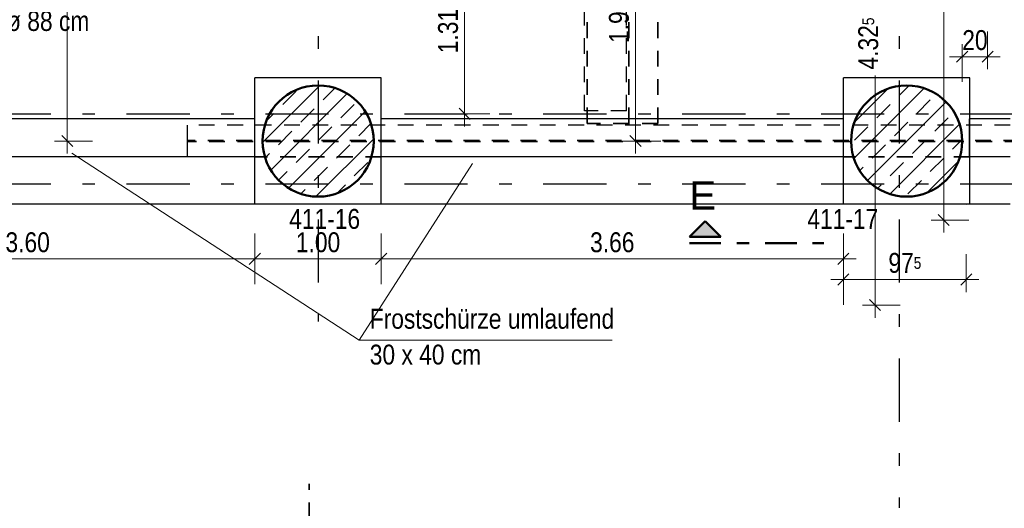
# Model space of a CAD drawing. Header units: millimetres. Extents: x -50 to 85, y 0 to 206.
# Tile 93 of 152: x 35.92 to 43.72, y 16.43 to 20.29. Entities that reach past the tile are written whole.
import ezdxf

# ---------------------------------------------------------------- set-up
doc = ezdxf.new("R2010")
doc.units = ezdxf.units.MM
for name, pattern in [('DASHDOT', [1, 0.5, -0.25, 0, -0.25]), ('DASHDOTX2', [2, 1, -0.5, 0, -0.5]), ('HIDDEN', [0.375, 0.25, -0.125])]:
    doc.linetypes.add(name, pattern=pattern)
for name, color, linetype, lineweight in [('Achsen', 7, 'Continuous', 20), ('Schraffuren', 7, 'Continuous', 20), ('Verdeckte Kanten', 7, 'Continuous', 20)]:
    doc.layers.add(name, color=color, linetype=linetype, lineweight=lineweight)
doc.styles.add('Arial', font='arial.ttf')
doc.styles.add('Arial Narrow', font='ARIALN.TTF')
doc.dimstyles.new('Arch_Strakon_dimstyle', dxfattribs={"dimtxt": 15.75, "dimasz": 1, "dimexe": 1.25, "dimexo": 0.0625, "dimgap": 1, "dimtad": 0, "dimdec": 5, "dimzin": 12, "dimdsep": 46, "dimtxsty": 'Arial Narrow', "dimblk": 'Arrowhead_Tick', "dimsah": 1, "dimcen": 0, "dimse1": 1, "dimse2": 1, "dimclrd": 6, "dimclrt": 2, "dimazin": 0, "dimtfac": 1, "dimtdec": 4, "dimtmove": 0, "dimatfit": 3, "dimldrblk": 'NONE', "dimfxl": 1, "dimtvp": 1, "dimtolj": 1, "dimtzin": 0, "dimlwd": 13, "dimarcsym": 2})
pattern_1 = [(45, (0, 0), (-0.14142136, 0.14142136), [0.15, -0.1]), (45, (-0.07071, 0.07071), (-0.14142136, 0.14142136), [])]

# ---------------------------------------------------------------- blocks, each defined once
blk = doc.blocks.new('Arrowhead_Tick')
at = {"color": 0, "linetype": 'Continuous', "lineweight": -2}
for p, q in [((0, 20), (0, -10)), ((-1, 0), (0, 0)), ((10, 0), (0, 0))]:
    blk.add_line(p, q, dxfattribs=at)
at = {"color": 2, "linetype": 'Continuous', "lineweight": 35}
blk.add_line((4.42, 4.42), (-4.42, -4.42), dxfattribs=at)
blk = doc.blocks.new('*D12')
at = {"color": 6, "linetype": 'Continuous', "lineweight": 13}
for p, q in [((42.6963, 22.348), (42.6963, 20.357)), ((42.6963, 18.0448), (42.6963, 19.8519))]:
    blk.add_line(p, q, dxfattribs=at)
at = {"layer": 'Defpoints', "color": 0}
for p in [(42.6963, 22.358), (43.7667, 22.358), (44.7806, 18.0348)]:
    blk.add_point(p, dxfattribs=at)
at = {"color": 6, "lineweight": 13, "xscale": 0.01, "yscale": 0.01, "zscale": 0.01}
for p, rotation in [((42.6963, 22.358), 90), ((42.6963, 18.0348), 270)]:
    blk.add_blockref('Arrowhead_Tick', p, dxfattribs=dict(at, rotation=rotation))
at = {"color": 2, "lineweight": -2, "insert": (42.6432, 20.1044), "char_height": 0.1575, "attachment_point": 5, "rotation": 90, "style": 'Arial Narrow'}
blk.add_mtext('\\A1;4.32{\\A1;\\H.6x;\\S5;}', dxfattribs=at)
blk = doc.blocks.new('_None')
blk = doc.blocks.new('*D13')
at = {"color": 6, "linetype": 'Continuous', "lineweight": 13}
blk.add_line((43.2397, 18.718), (43.2397, 22.348), dxfattribs=at)
at = {"layer": 'Defpoints', "color": 0}
for p in [(43.2397, 22.358), (43.7667, 22.358), (43.7667, 18.708)]:
    blk.add_point(p, dxfattribs=at)
at = {"color": 6, "lineweight": 13, "xscale": 0.01, "yscale": 0.01, "zscale": 0.01}
for p, rotation in [((43.2397, 22.358), 90), ((43.2397, 18.708), 270)]:
    blk.add_blockref('Arrowhead_Tick', p, dxfattribs=dict(at, rotation=rotation))
at = {"color": 2, "lineweight": -2, "insert": (43.1093, 20.533), "char_height": 0.1575, "attachment_point": 5, "rotation": 90, "style": 'Arial Narrow'}
blk.add_mtext('\\A1;3.65', dxfattribs=at)
blk = doc.blocks.new('*D24')
at = {"color": 6, "linetype": 'Continuous', "lineweight": 13}
blk.add_line((43.3963, 20.0004), (43.5779, 20.0004), dxfattribs=at)
at = {"layer": 'Defpoints', "color": 0}
for p in [(43.5879, 20.0004), (43.3863, 19.333), (43.5879, 19.208)]:
    blk.add_point(p, dxfattribs=at)
at = {"color": 6, "lineweight": 13, "xscale": 0.01, "yscale": 0.01, "zscale": 0.01}
blk.add_blockref('Arrowhead_Tick', (43.5879, 20.0004), dxfattribs=at)
at = {"color": 6, "lineweight": 13, "xscale": 0.01, "yscale": 0.01, "zscale": 0.01, "rotation": 180}
blk.add_blockref('Arrowhead_Tick', (43.3863, 20.0004), dxfattribs=at)
at = {"color": 2, "lineweight": -2, "insert": (43.4871, 20.1308), "char_height": 0.1575, "attachment_point": 5, "style": 'Arial Narrow'}
blk.add_mtext('\\A1;20', dxfattribs=at)
blk = doc.blocks.new('*D99')
at = {"color": 6, "linetype": 'Continuous', "lineweight": 13}
blk.add_line((34.1972, 18.4004), (37.7758, 18.4004), dxfattribs=at)
at = {"layer": 'Defpoints', "color": 0}
for p in [(34.1872, 18.833), (37.7858, 18.833), (37.7858, 18.4004)]:
    blk.add_point(p, dxfattribs=at)
at = {"color": 6, "lineweight": 13, "xscale": 0.01, "yscale": 0.01, "zscale": 0.01}
blk.add_blockref('Arrowhead_Tick', (37.7858, 18.4004), dxfattribs=at)
at = {"color": 6, "lineweight": 13, "xscale": 0.01, "yscale": 0.01, "zscale": 0.01, "rotation": 180}
blk.add_blockref('Arrowhead_Tick', (34.1872, 18.4004), dxfattribs=at)
at = {"color": 2, "lineweight": 35, "insert": (35.9865, 18.5308), "char_height": 0.1575, "attachment_point": 5, "style": 'Arial Narrow'}
blk.add_mtext('\\A1;3.60', dxfattribs=at)
blk = doc.blocks.new('*D100')
at = {"color": 6, "linetype": 'Continuous', "lineweight": 13}
blk.add_line((37.7958, 18.4004), (38.7758, 18.4004), dxfattribs=at)
at = {"layer": 'Defpoints', "color": 0}
for p in [(37.7858, 18.833), (38.7858, 18.833), (38.7858, 18.4004)]:
    blk.add_point(p, dxfattribs=at)
at = {"color": 6, "lineweight": 13, "xscale": 0.01, "yscale": 0.01, "zscale": 0.01}
blk.add_blockref('Arrowhead_Tick', (38.7858, 18.4004), dxfattribs=at)
at = {"color": 6, "lineweight": 13, "xscale": 0.01, "yscale": 0.01, "zscale": 0.01, "rotation": 180}
blk.add_blockref('Arrowhead_Tick', (37.7858, 18.4004), dxfattribs=at)
at = {"color": 2, "lineweight": 35, "insert": (38.2858, 18.5308), "char_height": 0.1575, "attachment_point": 5, "style": 'Arial Narrow'}
blk.add_mtext('\\A1;1.00', dxfattribs=at)
blk = doc.blocks.new('*D101')
at = {"color": 6, "linetype": 'Continuous', "lineweight": 13}
blk.add_line((38.7958, 18.4004), (42.4356, 18.4004), dxfattribs=at)
at = {"layer": 'Defpoints', "color": 0}
for p in [(38.7858, 18.833), (42.4456, 18.833), (42.4456, 18.4004)]:
    blk.add_point(p, dxfattribs=at)
at = {"color": 6, "lineweight": 13, "xscale": 0.01, "yscale": 0.01, "zscale": 0.01}
blk.add_blockref('Arrowhead_Tick', (42.4456, 18.4004), dxfattribs=at)
at = {"color": 6, "lineweight": 13, "xscale": 0.01, "yscale": 0.01, "zscale": 0.01, "rotation": 180}
blk.add_blockref('Arrowhead_Tick', (38.7858, 18.4004), dxfattribs=at)
at = {"color": 2, "lineweight": 35, "insert": (40.6157, 18.5308), "char_height": 0.1575, "attachment_point": 5, "style": 'Arial Narrow'}
blk.add_mtext('\\A1;3.66', dxfattribs=at)
blk = doc.blocks.new('*D106')
at = {"color": 6, "linetype": 'Continuous', "lineweight": 13}
blk.add_line((43.7767, 16.0004), (46.6567, 16.0004), dxfattribs=at)
at = {"layer": 'Defpoints', "color": 0}
for p in [(43.7667, 22.358), (46.6667, 22.358), (46.6667, 16.0004)]:
    blk.add_point(p, dxfattribs=at)
at = {"color": 6, "lineweight": 13, "xscale": 0.01, "yscale": 0.01, "zscale": 0.01}
blk.add_blockref('Arrowhead_Tick', (46.6667, 16.0004), dxfattribs=at)
at = {"color": 6, "lineweight": 13, "xscale": 0.01, "yscale": 0.01, "zscale": 0.01, "rotation": 180}
blk.add_blockref('Arrowhead_Tick', (43.7667, 16.0004), dxfattribs=at)
at = {"color": 2, "lineweight": 35, "insert": (45.2167, 16.1308), "char_height": 0.1575, "attachment_point": 5, "style": 'Arial Narrow'}
blk.add_mtext('\\A1;2.90', dxfattribs=at)
blk = doc.blocks.new('*D321')
at = {"color": 6, "linetype": 'Continuous', "lineweight": 13}
blk.add_line((42.4556, 18.2371), (43.4085, 18.2371), dxfattribs=at)
at = {"layer": 'Defpoints', "color": 0}
for p in [(42.4456, 18.833), (43.4185, 18.833), (43.4185, 18.2371)]:
    blk.add_point(p, dxfattribs=at)
at = {"color": 6, "lineweight": 13, "xscale": 0.01, "yscale": 0.01, "zscale": 0.01}
blk.add_blockref('Arrowhead_Tick', (43.4185, 18.2371), dxfattribs=at)
at = {"color": 6, "lineweight": 13, "xscale": 0.01, "yscale": 0.01, "zscale": 0.01, "rotation": 180}
blk.add_blockref('Arrowhead_Tick', (42.4456, 18.2371), dxfattribs=at)
at = {"color": 2, "lineweight": 35, "insert": (42.9321, 18.3675), "char_height": 0.1575, "attachment_point": 5, "style": 'Arial Narrow'}
blk.add_mtext('\\A1;97{\\A1;\\H.6x;\\S5;}', dxfattribs=at)
blk = doc.blocks.new('*D328')
at = {"color": 6, "linetype": 'Continuous', "lineweight": 13}
blk.add_line((36.3, 19.343), (36.3, 23.1456), dxfattribs=at)
at = {"layer": 'Defpoints', "color": 0}
for p in [(36.3, 23.1556), (38.2866, 23.1556), (38.2866, 19.333)]:
    blk.add_point(p, dxfattribs=at)
at = {"color": 6, "lineweight": 13, "xscale": 0.01, "yscale": 0.01, "zscale": 0.01}
for p, rotation in [((36.3, 23.1556), 90), ((36.3, 19.333), 270)]:
    blk.add_blockref('Arrowhead_Tick', p, dxfattribs=dict(at, rotation=rotation))
at = {"color": 2, "lineweight": 35, "insert": (36.1696, 21.2443), "char_height": 0.1575, "attachment_point": 5, "rotation": 90, "style": 'Arial Narrow'}
blk.add_mtext('\\A1;3.82{\\A1;\\H.6x;\\S5;}', dxfattribs=at)
blk = doc.blocks.new('*D346')
at = {"color": 6, "linetype": 'Continuous', "lineweight": 13}
blk.add_line((40.7995, 19.343), (40.7995, 21.2855), dxfattribs=at)
at = {"layer": 'Defpoints', "color": 0}
for p in [(40.7995, 21.2955), (41.5165, 21.2955), (42.9463, 19.333)]:
    blk.add_point(p, dxfattribs=at)
at = {"color": 6, "lineweight": 13, "xscale": 0.01, "yscale": 0.01, "zscale": 0.01}
for p, rotation in [((40.7995, 21.2955), 90), ((40.7995, 19.333), 270)]:
    blk.add_blockref('Arrowhead_Tick', p, dxfattribs=dict(at, rotation=rotation))
at = {"color": 2, "lineweight": 35, "insert": (40.6691, 20.3143), "char_height": 0.1575, "attachment_point": 5, "rotation": 90, "style": 'Arial Narrow'}
blk.add_mtext('\\A1;1.96{\\A1;\\H.6x;\\S5;}', dxfattribs=at)
blk = doc.blocks.new('*D408')
at = {"color": 6, "linetype": 'Continuous', "lineweight": 13}
blk.add_line((39.4463, 19.558), (39.4463, 20.848), dxfattribs=at)
at = {"layer": 'Defpoints', "color": 0}
for p in [(39.4463, 20.858), (40.0664, 20.858), (42.4456, 19.548)]:
    blk.add_point(p, dxfattribs=at)
at = {"color": 6, "lineweight": 13, "xscale": 0.01, "yscale": 0.01, "zscale": 0.01}
for p, rotation in [((39.4463, 20.858), 90), ((39.4463, 19.548), 270)]:
    blk.add_blockref('Arrowhead_Tick', p, dxfattribs=dict(at, rotation=rotation))
at = {"color": 2, "lineweight": 35, "insert": (39.3159, 20.203), "char_height": 0.1575, "attachment_point": 5, "rotation": 90, "style": 'Arial Narrow'}
blk.add_mtext('\\A1;1.31', dxfattribs=at)

msp = doc.modelspace()

# ---------------------------------------------------------------- hatches: boundary and pattern name
at = {"lineweight": 35, "true_color": 0x0000ff}
msp.add_hatch(color=5, dxfattribs=at).paths.add_polyline_path([(41.3506993, 18.6989334), (41.2256993, 18.5739334), (41.4756993, 18.5739334)])
at = {"layer": 'Schraffuren', "lineweight": 13}
h = msp.add_hatch(dxfattribs=at)
h.set_pattern_fill('bB', color=6, scale=0.01, angle=45, style=0, pattern_type=2)
h.set_pattern_definition(pattern_1)
h.paths.add_polyline_path([(38.7265816, 19.3329689), (38.7265416, 19.3389013), (38.7264216, 19.3448327), (38.7262217, 19.3507619), (38.7259418, 19.3566879), (38.7255821, 19.3626095), (38.7251425, 19.3685258), (38.7246232, 19.3744356), (38.7240243, 19.3803379), (38.7233459, 19.3862315), (38.7225881, 19.3921155), (38.721751, 19.3979887), (38.7208348, 19.4038501), (38.7198396, 19.4096986), (38.7187657, 19.4155332), (38.7176132, 19.4213528), (38.7163824, 19.4271562), (38.7150734, 19.4329426), (38.7136865, 19.4387108), (38.712222, 19.4444598), (38.7106801, 19.4501885), (38.7090611, 19.4558959), (38.7073653, 19.4615809), (38.705593, 19.4672426), (38.7037445, 19.4728798), (38.7018202, 19.4784916), (38.6998204, 19.484077), (38.6977455, 19.4896349), (38.6955958, 19.4951643), (38.6933718, 19.5006642), (38.6910738, 19.5061337), (38.6887023, 19.5115716), (38.6862577, 19.5169771), (38.6837404, 19.5223491), (38.6811509, 19.5276867), (38.6784897, 19.532989), (38.6757572, 19.5382548), (38.672954, 19.5434833), (38.6700806, 19.5486736), (38.6671374, 19.5538246), (38.6641251, 19.5589355), (38.6610441, 19.5640053), (38.657895, 19.5690331), (38.6546784, 19.574018), (38.651395, 19.5789591), (38.6480452, 19.5838555), (38.6446296, 19.5887062), (38.641149, 19.5935105), (38.637604, 19.5982673), (38.6339951, 19.602976), (38.6303231, 19.6076356), (38.6265885, 19.6122452), (38.6227922, 19.6168041), (38.6189347, 19.6213113), (38.6150168, 19.6257662), (38.6110393, 19.6301678), (38.6070027, 19.6345154), (38.6029079, 19.6388082), (38.5987555, 19.6430453), (38.5945465, 19.6472261), (38.5902814, 19.6513498), (38.5859611, 19.6554156), (38.5815864, 19.6594228), (38.5771581, 19.6633706), (38.5726769, 19.6672584), (38.5681437, 19.6710853), (38.5635594, 19.6748509), (38.5589247, 19.6785542), (38.5542404, 19.6821948), (38.5495076, 19.6857718), (38.5447269, 19.6892847), (38.5398993, 19.6927329), (38.5350256, 19.6961156), (38.5301068, 19.6994323), (38.5251437, 19.7026824), (38.5201372, 19.7058653), (38.5150883, 19.7089804), (38.5099978, 19.7120271), (38.5048668, 19.715005), (38.499696, 19.7179133), (38.4944865, 19.7207517), (38.4892392, 19.7235196), (38.483955, 19.7262165), (38.478635, 19.7288419), (38.4732801, 19.7313954), (38.4678912, 19.7338764), (38.4624693, 19.7362845), (38.4570155, 19.7386193), (38.4515307, 19.7408804), (38.4460159, 19.7430673), (38.4404721, 19.7451796), (38.4349004, 19.747217), (38.4293017, 19.7491791), (38.423677, 19.7510656), (38.4180274, 19.752876), (38.4123539, 19.7546101), (38.4066576, 19.7562675), (38.4009394, 19.757848), (38.3952005, 19.7593513), (38.3894417, 19.760777), (38.3836643, 19.762125), (38.3778693, 19.7633949), (38.3720576, 19.7645866), (38.3662304, 19.7656998), (38.3603888, 19.7667344), (38.3545337, 19.7676901), (38.3486662, 19.7685667), (38.3427875, 19.7693642), (38.3368985, 19.7700824), (38.3310004, 19.770721), (38.3250943, 19.7712802), (38.3191811, 19.7717596), (38.313262, 19.7721592), (38.307338, 19.772479), (38.3014103, 19.7727189), (38.2954799, 19.7728789), (38.2895479, 19.7729589), (38.2836153, 19.7729589), (38.2776832, 19.7728789), (38.2717528, 19.7727189), (38.2658251, 19.772479), (38.2599012, 19.7721592), (38.2539821, 19.7717596), (38.2480689, 19.7712802), (38.2421627, 19.770721), (38.2362646, 19.7700824), (38.2303757, 19.7693642), (38.2244969, 19.7685667), (38.2186295, 19.7676901), (38.2127744, 19.7667344), (38.2069327, 19.7656998), (38.2011055, 19.7645866), (38.1952939, 19.7633949), (38.1894988, 19.762125), (38.1837214, 19.760777), (38.1779627, 19.7593513), (38.1722237, 19.757848), (38.1665055, 19.7562675), (38.1608092, 19.7546101), (38.1551357, 19.752876), (38.1494861, 19.7510656), (38.1438615, 19.7491791), (38.1382628, 19.747217), (38.132691, 19.7451796), (38.1271472, 19.7430673), (38.1216324, 19.7408804), (38.1161476, 19.7386193), (38.1106938, 19.7362845), (38.105272, 19.7338764), (38.0998831, 19.7313954), (38.0945281, 19.7288419), (38.0892081, 19.7262165), (38.083924, 19.7235196), (38.0786767, 19.7207517), (38.0734672, 19.7179133), (38.0682964, 19.715005), (38.0631653, 19.7120271), (38.0580748, 19.7089804), (38.0530259, 19.7058653), (38.0480194, 19.7026824), (38.0430563, 19.6994323), (38.0381375, 19.6961156), (38.0332639, 19.6927329), (38.0284363, 19.6892847), (38.0236556, 19.6857718), (38.0189227, 19.6821948), (38.0142385, 19.6785542), (38.0096038, 19.6748509), (38.0050194, 19.6710853), (38.0004862, 19.6672584), (37.9960051, 19.6633706), (37.9915767, 19.6594228), (37.987202, 19.6554156), (37.9828818, 19.6513498), (37.9786167, 19.6472261), (37.9744076, 19.6430453), (37.9702553, 19.6388082), (37.9661605, 19.6345154), (37.9621239, 19.6301678), (37.9581463, 19.6257662), (37.9542284, 19.6213113), (37.950371, 19.6168041), (37.9465746, 19.6122452), (37.9428401, 19.6076356), (37.9391681, 19.602976), (37.9355592, 19.5982673), (37.9320141, 19.5935105), (37.9285335, 19.5887062), (37.925118, 19.5838555), (37.9217682, 19.5789591), (37.9184847, 19.574018), (37.9152681, 19.5690331), (37.9121191, 19.5640053), (37.9090381, 19.5589355), (37.9060257, 19.5538246), (37.9030826, 19.5486736), (37.9002091, 19.5434833), (37.8974059, 19.5382548), (37.8946735, 19.532989), (37.8920122, 19.5276867), (37.8894228, 19.5223491), (37.8869055, 19.5169771), (37.8844609, 19.5115716), (37.8820893, 19.5061337), (37.8797914, 19.5006642), (37.8775673, 19.4951643), (37.8754177, 19.4896349), (37.8733427, 19.484077), (37.8713429, 19.4784916), (37.8694186, 19.4728798), (37.8675701, 19.4672426), (37.8657978, 19.4615809), (37.864102, 19.4558959), (37.862483, 19.4501885), (37.8609411, 19.4444598), (37.8594766, 19.4387108), (37.8580897, 19.4329426), (37.8567808, 19.4271562), (37.8555499, 19.4213528), (37.8543974, 19.4155332), (37.8533235, 19.4096986), (37.8523284, 19.4038501), (37.8514122, 19.3979887), (37.8505751, 19.3921155), (37.8498172, 19.3862315), (37.8491388, 19.3803379), (37.8485399, 19.3744356), (37.8480206, 19.3685258), (37.8475811, 19.3626095), (37.8472213, 19.3566879), (37.8469415, 19.3507619), (37.8467415, 19.3448327), (37.8466216, 19.3389013), (37.8465816, 19.3329689), (37.8466216, 19.3270364), (37.8467415, 19.3211051), (37.8469415, 19.3151759), (37.8472213, 19.3092499), (37.8475811, 19.3033282), (37.8480206, 19.297412), (37.8485399, 19.2915022), (37.8491388, 19.2855999), (37.8498172, 19.2797062), (37.8505751, 19.2738223), (37.8514122, 19.267949), (37.8523284, 19.2620876), (37.8533235, 19.2562391), (37.8543974, 19.2504046), (37.8555499, 19.244585), (37.8567808, 19.2387815), (37.8580897, 19.2329951), (37.8594766, 19.2272269), (37.8609411, 19.221478), (37.862483, 19.2157493), (37.864102, 19.2100419), (37.8657978, 19.2043568), (37.8675701, 19.1986952), (37.8694186, 19.1930579), (37.8713429, 19.1874461), (37.8733427, 19.1818608), (37.8754177, 19.1763029), (37.8775673, 19.1707735), (37.8797914, 19.1652735), (37.8820893, 19.1598041), (37.8844609, 19.1543661), (37.8869055, 19.1489607), (37.8894228, 19.1435886), (37.8920122, 19.138251), (37.8946735, 19.1329488), (37.8974059, 19.127683), (37.9002091, 19.1224544), (37.9030826, 19.1172642), (37.9060257, 19.1121131), (37.9090381, 19.1070022), (37.9121191, 19.1019324), (37.9152681, 19.0969046), (37.9184847, 19.0919197), (37.9217682, 19.0869787), (37.925118, 19.0820823), (37.9285335, 19.0772316), (37.9320141, 19.0724273), (37.9355592, 19.0676704), (37.9391681, 19.0629618), (37.9428401, 19.0583022), (37.9465746, 19.0536925), (37.950371, 19.0491337), (37.9542284, 19.0446264), (37.9581463, 19.0401716), (37.9621239, 19.0357699), (37.9661605, 19.0314223), (37.9702553, 19.0271296), (37.9744076, 19.0228924), (37.9786167, 19.0187116), (37.9828818, 19.0145879), (37.987202, 19.0105221), (37.9915767, 19.006515), (37.9960051, 19.0025672), (38.0004862, 18.9986794), (38.0050194, 18.9948524), (38.0096038, 18.9910869), (38.0142385, 18.9873835), (38.0189227, 18.983743), (38.0236556, 18.9801659), (38.0284363, 18.976653), (38.0332639, 18.9732049), (38.0381375, 18.9698221), (38.0430563, 18.9665054), (38.0480194, 18.9632553), (38.0530259, 18.9600724), (38.0580748, 18.9569573), (38.0631653, 18.9539106), (38.0682964, 18.9509328), (38.0734672, 18.9480244), (38.0786767, 18.945186), (38.083924, 18.9424181), (38.0892081, 18.9397212), (38.0945281, 18.9370958), (38.0998831, 18.9345424), (38.105272, 18.9320614), (38.1106938, 18.9296532), (38.1161476, 18.9273184), (38.1216324, 18.9250574), (38.1271472, 18.9228705), (38.132691, 18.9207581), (38.1382628, 18.9187207), (38.1438615, 18.9167586), (38.1494861, 18.9148722), (38.1551357, 18.9130618), (38.1608092, 18.9113277), (38.1665055, 18.9096702), (38.1722237, 18.9080897), (38.1779627, 18.9065865), (38.1837214, 18.9051608), (38.1894988, 18.9038128), (38.1952939, 18.9025429), (38.2011055, 18.9013512), (38.2069327, 18.9002379), (38.2127744, 18.8992034), (38.2186295, 18.8982477), (38.2244969, 18.897371), (38.2303757, 18.8965735), (38.2362646, 18.8958554), (38.2421627, 18.8952167), (38.2480689, 18.8946576), (38.2539821, 18.8941782), (38.2599012, 18.8937785), (38.2658251, 18.8934587), (38.2717528, 18.8932188), (38.2776832, 18.8930589), (38.2836153, 18.8929789), (38.2895479, 18.8929789), (38.2954799, 18.8930589), (38.3014103, 18.8932188), (38.307338, 18.8934587), (38.313262, 18.8937785), (38.3191811, 18.8941782), (38.3250943, 18.8946576), (38.3310004, 18.8952167), (38.3368985, 18.8958554), (38.3427875, 18.8965735), (38.3486662, 18.897371), (38.3545337, 18.8982477), (38.3603888, 18.8992034), (38.3662304, 18.9002379), (38.3720576, 18.9013512), (38.3778693, 18.9025429), (38.3836643, 18.9038128), (38.3894417, 18.9051608), (38.3952005, 18.9065865), (38.4009394, 18.9080897), (38.4066576, 18.9096702), (38.4123539, 18.9113277), (38.4180274, 18.9130618), (38.423677, 18.9148722), (38.4293017, 18.9167586), (38.4349004, 18.9187207), (38.4404721, 18.9207581), (38.4460159, 18.9228705), (38.4515307, 18.9250574), (38.4570155, 18.9273184), (38.4624693, 18.9296532), (38.4678912, 18.9320614), (38.4732801, 18.9345424), (38.478635, 18.9370958), (38.483955, 18.9397212), (38.4892392, 18.9424181), (38.4944865, 18.945186), (38.499696, 18.9480244), (38.5048668, 18.9509328), (38.5099978, 18.9539106), (38.5150883, 18.9569573), (38.5201372, 18.9600724), (38.5251437, 18.9632553), (38.5301068, 18.9665054), (38.5350256, 18.9698221), (38.5398993, 18.9732049), (38.5447269, 18.976653), (38.5495076, 18.9801659), (38.5542404, 18.983743), (38.5589247, 18.9873835), (38.5635594, 18.9910869), (38.5681437, 18.9948524), (38.5726769, 18.9986794), (38.5771581, 19.0025672), (38.5815864, 19.006515), (38.5859611, 19.0105221), (38.5902814, 19.0145879), (38.5945465, 19.0187116), (38.5987555, 19.0228924), (38.6029079, 19.0271296), (38.6070027, 19.0314223), (38.6110393, 19.0357699), (38.6150168, 19.0401716), (38.6189347, 19.0446264), (38.6227922, 19.0491337), (38.6265885, 19.0536925), (38.6303231, 19.0583022), (38.6339951, 19.0629618), (38.637604, 19.0676704), (38.641149, 19.0724273), (38.6446296, 19.0772316), (38.6480452, 19.0820823), (38.651395, 19.0869787), (38.6546784, 19.0919197), (38.657895, 19.0969046), (38.6610441, 19.1019324), (38.6641251, 19.1070022), (38.6671374, 19.1121131), (38.6700806, 19.1172642), (38.672954, 19.1224544), (38.6757572, 19.127683), (38.6784897, 19.1329488), (38.6811509, 19.138251), (38.6837404, 19.1435886), (38.6862577, 19.1489607), (38.6887023, 19.1543661), (38.6910738, 19.1598041), (38.6933718, 19.1652735), (38.6955958, 19.1707735), (38.6977455, 19.1763029), (38.6998204, 19.1818608), (38.7018202, 19.1874461), (38.7037445, 19.1930579), (38.705593, 19.1986952), (38.7073653, 19.2043568), (38.7090611, 19.2100419), (38.7106801, 19.2157493), (38.712222, 19.221478), (38.7136865, 19.2272269), (38.7150734, 19.2329951), (38.7163824, 19.2387815), (38.7176132, 19.244585), (38.7187657, 19.2504046), (38.7198396, 19.2562391), (38.7208348, 19.2620876), (38.721751, 19.267949), (38.7225881, 19.2738223), (38.7233459, 19.2797062), (38.7240243, 19.2855999), (38.7246232, 19.2915022), (38.7251425, 19.297412), (38.7255821, 19.3033282), (38.7259418, 19.3092499), (38.7262217, 19.3151759), (38.7264216, 19.3211051), (38.7265416, 19.3270364)])
h = msp.add_hatch(dxfattribs=at)
h.set_pattern_fill('bB', color=6, scale=0.01, angle=45, style=0, pattern_type=2)
h.set_pattern_definition(pattern_1)
h.paths.add_polyline_path([(43.3863327, 19.3329689), (43.3862927, 19.3389013), (43.3861727, 19.3448327), (43.3859728, 19.3507619), (43.3856929, 19.3566879), (43.3853332, 19.3626095), (43.3848937, 19.3685258), (43.3843744, 19.3744356), (43.3837755, 19.3803379), (43.3830971, 19.3862315), (43.3823392, 19.3921155), (43.3815021, 19.3979887), (43.3805859, 19.4038501), (43.3795908, 19.4096986), (43.3785169, 19.4155332), (43.3773644, 19.4213528), (43.3761335, 19.4271562), (43.3748246, 19.4329426), (43.3734377, 19.4387108), (43.3719732, 19.4444598), (43.3704313, 19.4501885), (43.3688123, 19.4558959), (43.3671164, 19.4615809), (43.3653441, 19.4672426), (43.3634957, 19.4728798), (43.3615714, 19.4784916), (43.3595716, 19.484077), (43.3574966, 19.4896349), (43.355347, 19.4951643), (43.3531229, 19.5006642), (43.3508249, 19.5061337), (43.3484534, 19.5115716), (43.3460088, 19.5169771), (43.3434915, 19.5223491), (43.340902, 19.5276867), (43.3382408, 19.532989), (43.3355084, 19.5382548), (43.3327052, 19.5434833), (43.3298317, 19.5486736), (43.3268886, 19.5538246), (43.3238762, 19.5589355), (43.3207952, 19.5640053), (43.3176462, 19.5690331), (43.3144296, 19.574018), (43.3111461, 19.5789591), (43.3077963, 19.5838555), (43.3043808, 19.5887062), (43.3009002, 19.5935105), (43.2973551, 19.5982673), (43.2937462, 19.602976), (43.2900742, 19.6076356), (43.2863397, 19.6122452), (43.2825433, 19.6168041), (43.2786859, 19.6213113), (43.274768, 19.6257662), (43.2707904, 19.6301678), (43.2667538, 19.6345154), (43.262659, 19.6388082), (43.2585067, 19.6430453), (43.2542976, 19.6472261), (43.2500325, 19.6513498), (43.2457123, 19.6554156), (43.2413376, 19.6594228), (43.2369092, 19.6633706), (43.2324281, 19.6672584), (43.2278949, 19.6710853), (43.2233105, 19.6748509), (43.2186758, 19.6785542), (43.2139916, 19.6821948), (43.2092587, 19.6857718), (43.204478, 19.6892847), (43.1996504, 19.6927329), (43.1947768, 19.6961156), (43.1898579, 19.6994323), (43.1848948, 19.7026824), (43.1798884, 19.7058653), (43.1748395, 19.7089804), (43.169749, 19.7120271), (43.1646179, 19.715005), (43.1594471, 19.7179133), (43.1542376, 19.7207517), (43.1489903, 19.7235196), (43.1437062, 19.7262165), (43.1383861, 19.7288419), (43.1330312, 19.7313954), (43.1276423, 19.7338764), (43.1222205, 19.7362845), (43.1167667, 19.7386193), (43.1112819, 19.7408804), (43.1057671, 19.7430673), (43.1002233, 19.7451796), (43.0946515, 19.747217), (43.0890528, 19.7491791), (43.0834282, 19.7510656), (43.0777786, 19.752876), (43.0721051, 19.7546101), (43.0664087, 19.7562675), (43.0606906, 19.757848), (43.0549516, 19.7593513), (43.0491929, 19.760777), (43.0434155, 19.762125), (43.0376204, 19.7633949), (43.0318088, 19.7645866), (43.0259816, 19.7656998), (43.0201399, 19.7667344), (43.0142848, 19.7676901), (43.0084174, 19.7685667), (43.0025386, 19.7693642), (42.9966497, 19.7700824), (42.9907516, 19.770721), (42.9848454, 19.7712802), (42.9789322, 19.7717596), (42.9730131, 19.7721592), (42.9670892, 19.772479), (42.9611615, 19.7727189), (42.955231, 19.7728789), (42.949299, 19.7729589), (42.9433664, 19.7729589), (42.9374344, 19.7728789), (42.931504, 19.7727189), (42.9255763, 19.772479), (42.9196523, 19.7721592), (42.9137332, 19.7717596), (42.90782, 19.7712802), (42.9019139, 19.770721), (42.8960158, 19.7700824), (42.8901268, 19.7693642), (42.8842481, 19.7685667), (42.8783806, 19.7676901), (42.8725255, 19.7667344), (42.8666839, 19.7656998), (42.8608567, 19.7645866), (42.855045, 19.7633949), (42.84925, 19.762125), (42.8434725, 19.760777), (42.8377138, 19.7593513), (42.8319749, 19.757848), (42.8262567, 19.7562675), (42.8205604, 19.7546101), (42.8148869, 19.752876), (42.8092373, 19.7510656), (42.8036126, 19.7491791), (42.7980139, 19.747217), (42.7924422, 19.7451796), (42.7868984, 19.7430673), (42.7813836, 19.7408804), (42.7758988, 19.7386193), (42.770445, 19.7362845), (42.7650231, 19.7338764), (42.7596342, 19.7313954), (42.7542793, 19.7288419), (42.7489593, 19.7262165), (42.7436751, 19.7235196), (42.7384278, 19.7207517), (42.7332183, 19.7179133), (42.7280475, 19.715005), (42.7229165, 19.7120271), (42.717826, 19.7089804), (42.7127771, 19.7058653), (42.7077706, 19.7026824), (42.7028075, 19.6994323), (42.6978887, 19.6961156), (42.693015, 19.6927329), (42.6881874, 19.6892847), (42.6834067, 19.6857718), (42.6786738, 19.6821948), (42.6739896, 19.6785542), (42.6693549, 19.6748509), (42.6647706, 19.6710853), (42.6602374, 19.6672584), (42.6557562, 19.6633706), (42.6513279, 19.6594228), (42.6469532, 19.6554156), (42.6426329, 19.6513498), (42.6383678, 19.6472261), (42.6341588, 19.6430453), (42.6300064, 19.6388082), (42.6259116, 19.6345154), (42.621875, 19.6301678), (42.6178974, 19.6257662), (42.6139796, 19.6213113), (42.6101221, 19.6168041), (42.6063258, 19.6122452), (42.6025912, 19.6076356), (42.5989192, 19.602976), (42.5953103, 19.5982673), (42.5917653, 19.5935105), (42.5882847, 19.5887062), (42.5848691, 19.5838555), (42.5815193, 19.5789591), (42.5782359, 19.574018), (42.5750193, 19.5690331), (42.5718702, 19.5640053), (42.5687892, 19.5589355), (42.5657769, 19.5538246), (42.5628337, 19.5486736), (42.5599603, 19.5434833), (42.5571571, 19.5382548), (42.5544246, 19.532989), (42.5517634, 19.5276867), (42.5491739, 19.5223491), (42.5466566, 19.5169771), (42.544212, 19.5115716), (42.5418405, 19.5061337), (42.5395425, 19.5006642), (42.5373185, 19.4951643), (42.5351688, 19.4896349), (42.5330939, 19.484077), (42.5310941, 19.4784916), (42.5291698, 19.4728798), (42.5273213, 19.4672426), (42.525549, 19.4615809), (42.5238532, 19.4558959), (42.5222342, 19.4501885), (42.5206923, 19.4444598), (42.5192278, 19.4387108), (42.5178409, 19.4329426), (42.5165319, 19.4271562), (42.5153011, 19.4213528), (42.5141486, 19.4155332), (42.5130747, 19.4096986), (42.5120795, 19.4038501), (42.5111633, 19.3979887), (42.5103262, 19.3921155), (42.5095684, 19.3862315), (42.5088899, 19.3803379), (42.508291, 19.3744356), (42.5077718, 19.3685258), (42.5073322, 19.3626095), (42.5069725, 19.3566879), (42.5066926, 19.3507619), (42.5064927, 19.3448327), (42.5063727, 19.3389013), (42.5063327, 19.3329689), (42.5063727, 19.3270364), (42.5064927, 19.3211051), (42.5066926, 19.3151759), (42.5069725, 19.3092499), (42.5073322, 19.3033282), (42.5077718, 19.297412), (42.508291, 19.2915022), (42.5088899, 19.2855999), (42.5095684, 19.2797062), (42.5103262, 19.2738223), (42.5111633, 19.267949), (42.5120795, 19.2620876), (42.5130747, 19.2562391), (42.5141486, 19.2504046), (42.5153011, 19.244585), (42.5165319, 19.2387815), (42.5178409, 19.2329951), (42.5192278, 19.2272269), (42.5206923, 19.221478), (42.5222342, 19.2157493), (42.5238532, 19.2100419), (42.525549, 19.2043568), (42.5273213, 19.1986952), (42.5291698, 19.1930579), (42.5310941, 19.1874461), (42.5330939, 19.1818608), (42.5351688, 19.1763029), (42.5373185, 19.1707735), (42.5395425, 19.1652735), (42.5418405, 19.1598041), (42.544212, 19.1543661), (42.5466566, 19.1489607), (42.5491739, 19.1435886), (42.5517634, 19.138251), (42.5544246, 19.1329488), (42.5571571, 19.127683), (42.5599603, 19.1224544), (42.5628337, 19.1172642), (42.5657769, 19.1121131), (42.5687892, 19.1070022), (42.5718702, 19.1019324), (42.5750193, 19.0969046), (42.5782359, 19.0919197), (42.5815193, 19.0869787), (42.5848691, 19.0820823), (42.5882847, 19.0772316), (42.5917653, 19.0724273), (42.5953103, 19.0676704), (42.5989192, 19.0629618), (42.6025912, 19.0583022), (42.6063258, 19.0536925), (42.6101221, 19.0491337), (42.6139796, 19.0446264), (42.6178974, 19.0401716), (42.621875, 19.0357699), (42.6259116, 19.0314223), (42.6300064, 19.0271296), (42.6341588, 19.0228924), (42.6383678, 19.0187116), (42.6426329, 19.0145879), (42.6469532, 19.0105221), (42.6513279, 19.006515), (42.6557562, 19.0025672), (42.6602374, 18.9986794), (42.6647706, 18.9948524), (42.6693549, 18.9910869), (42.6739896, 18.9873835), (42.6786738, 18.983743), (42.6834067, 18.9801659), (42.6881874, 18.976653), (42.693015, 18.9732049), (42.6978887, 18.9698221), (42.7028075, 18.9665054), (42.7077706, 18.9632553), (42.7127771, 18.9600724), (42.717826, 18.9569573), (42.7229165, 18.9539106), (42.7280475, 18.9509328), (42.7332183, 18.9480244), (42.7384278, 18.945186), (42.7436751, 18.9424181), (42.7489593, 18.9397212), (42.7542793, 18.9370958), (42.7596342, 18.9345424), (42.7650231, 18.9320614), (42.770445, 18.9296532), (42.7758988, 18.9273184), (42.7813836, 18.9250574), (42.7868984, 18.9228705), (42.7924422, 18.9207581), (42.7980139, 18.9187207), (42.8036126, 18.9167586), (42.8092373, 18.9148722), (42.8148869, 18.9130618), (42.8205604, 18.9113277), (42.8262567, 18.9096702), (42.8319749, 18.9080897), (42.8377138, 18.9065865), (42.8434725, 18.9051608), (42.84925, 18.9038128), (42.855045, 18.9025429), (42.8608567, 18.9013512), (42.8666839, 18.9002379), (42.8725255, 18.8992034), (42.8783806, 18.8982477), (42.8842481, 18.897371), (42.8901268, 18.8965735), (42.8960158, 18.8958554), (42.9019139, 18.8952167), (42.90782, 18.8946576), (42.9137332, 18.8941782), (42.9196523, 18.8937785), (42.9255763, 18.8934587), (42.931504, 18.8932188), (42.9374344, 18.8930589), (42.9433664, 18.8929789), (42.949299, 18.8929789), (42.955231, 18.8930589), (42.9611615, 18.8932188), (42.9670892, 18.8934587), (42.9730131, 18.8937785), (42.9789322, 18.8941782), (42.9848454, 18.8946576), (42.9907516, 18.8952167), (42.9966497, 18.8958554), (43.0025386, 18.8965735), (43.0084174, 18.897371), (43.0142848, 18.8982477), (43.0201399, 18.8992034), (43.0259816, 18.9002379), (43.0318088, 18.9013512), (43.0376204, 18.9025429), (43.0434155, 18.9038128), (43.0491929, 18.9051608), (43.0549516, 18.9065865), (43.0606906, 18.9080897), (43.0664087, 18.9096702), (43.0721051, 18.9113277), (43.0777786, 18.9130618), (43.0834282, 18.9148722), (43.0890528, 18.9167586), (43.0946515, 18.9187207), (43.1002233, 18.9207581), (43.1057671, 18.9228705), (43.1112819, 18.9250574), (43.1167667, 18.9273184), (43.1222205, 18.9296532), (43.1276423, 18.9320614), (43.1330312, 18.9345424), (43.1383861, 18.9370958), (43.1437062, 18.9397212), (43.1489903, 18.9424181), (43.1542376, 18.945186), (43.1594471, 18.9480244), (43.1646179, 18.9509328), (43.169749, 18.9539106), (43.1748395, 18.9569573), (43.1798884, 18.9600724), (43.1848948, 18.9632553), (43.1898579, 18.9665054), (43.1947768, 18.9698221), (43.1996504, 18.9732049), (43.204478, 18.976653), (43.2092587, 18.9801659), (43.2139916, 18.983743), (43.2186758, 18.9873835), (43.2233105, 18.9910869), (43.2278949, 18.9948524), (43.2324281, 18.9986794), (43.2369092, 19.0025672), (43.2413376, 19.006515), (43.2457123, 19.0105221), (43.2500325, 19.0145879), (43.2542976, 19.0187116), (43.2585067, 19.0228924), (43.262659, 19.0271296), (43.2667538, 19.0314223), (43.2707904, 19.0357699), (43.274768, 19.0401716), (43.2786859, 19.0446264), (43.2825433, 19.0491337), (43.2863397, 19.0536925), (43.2900742, 19.0583022), (43.2937462, 19.0629618), (43.2973551, 19.0676704), (43.3009002, 19.0724273), (43.3043808, 19.0772316), (43.3077963, 19.0820823), (43.3111461, 19.0869787), (43.3144296, 19.0919197), (43.3176462, 19.0969046), (43.3207952, 19.1019324), (43.3238762, 19.1070022), (43.3268886, 19.1121131), (43.3298317, 19.1172642), (43.3327052, 19.1224544), (43.3355084, 19.127683), (43.3382408, 19.1329488), (43.340902, 19.138251), (43.3434915, 19.1435886), (43.3460088, 19.1489607), (43.3484534, 19.1543661), (43.3508249, 19.1598041), (43.3531229, 19.1652735), (43.355347, 19.1707735), (43.3574966, 19.1763029), (43.3595716, 19.1818608), (43.3615714, 19.1874461), (43.3634957, 19.1930579), (43.3653441, 19.1986952), (43.3671164, 19.2043568), (43.3688123, 19.2100419), (43.3704313, 19.2157493), (43.3719732, 19.221478), (43.3734377, 19.2272269), (43.3748246, 19.2329951), (43.3761335, 19.2387815), (43.3773644, 19.244585), (43.3785169, 19.2504046), (43.3795908, 19.2562391), (43.3805859, 19.2620876), (43.3815021, 19.267949), (43.3823392, 19.2738223), (43.3830971, 19.2797062), (43.3837755, 19.2855999), (43.3843744, 19.2915022), (43.3848937, 19.297412), (43.3853332, 19.3033282), (43.3856929, 19.3092499), (43.3859728, 19.3151759), (43.3861727, 19.3211051), (43.3862927, 19.3270364)])

# ---------------------------------------------------------------- linework, layer by layer
at = {"color": 3, "linetype": 'Continuous', "lineweight": 25}
for p, q in [((37.7858065, 18.8329689), (37.7858065, 19.8329689)), ((38.7858088, 19.8329689), (37.7858088, 19.8329689)), ((38.7858065, 18.8329689), (38.7858065, 19.8329689)), ((43.44556, 19.8329689), (42.44556, 19.8329689)), ((42.44556, 18.8329689), (42.44556, 19.8329689)), ((43.44556, 18.8329689), (43.44556, 19.8329689)), ((37.7858088, 19.5079689), (34.1871652, 19.5079689)), ((42.44556, 19.5079689), (38.7858088, 19.5079689)), ((43.7667012, 19.5079689), (43.44492, 19.5079689)), ((43.44492, 19.2079689), (43.44492, 19.5079689)), ((37.7858088, 19.2079655), (34.1871652, 19.2079655)), ((42.44556, 19.2079655), (38.7858088, 19.2079655)), ((43.7667012, 19.2079655), (43.44492, 19.2079655)), ((37.7858088, 18.8329689), (34.1871652, 18.8329689)), ((38.7858088, 18.8329689), (37.7858088, 18.8329689)), ((42.44556, 18.8329689), (38.7858088, 18.8329689)), ((43.44556, 18.8329689), (42.44556, 18.8329689)), ((43.7667012, 18.8329689), (43.44556, 18.8329689))]:
    msp.add_line(p, q, dxfattribs=at)
at = {"color": 4, "linetype": 'Continuous', "lineweight": 50}
for p, q in [((41.3506993, 18.6989334), (41.2256993, 18.5739334)), ((41.4756993, 18.5739334), (41.3506993, 18.6989334)), ((41.2256993, 18.5739334), (41.4756993, 18.5739334))]:
    msp.add_line(p, q, dxfattribs=at)
at = {"color": 4, "linetype": 'DASHDOT', "lineweight": 50, "ltscale": 0.5}
msp.add_line((41.2256993, 18.5239334), (42.2915027, 18.5239334), dxfattribs=at)
at = {"color": 2, "linetype": 'HIDDEN', "lineweight": 35, "ltscale": 0.5}
msp.add_line((38.216459, 9.8221333), (38.216459, 16.6196973), dxfattribs=at)
at = {"color": 4, "linetype": 'Continuous', "lineweight": 50}
for centre in [(38.2865816, 19.3329689), (42.9463327, 19.3329689)]:
    msp.add_circle(centre, 0.44, dxfattribs=at)
at = {"color": 9, "linetype": 'Continuous', "lineweight": 0}
for centre in [(42.44556, 19.547962), (43.5879359, 19.2079689), (43.4185424, 18.8329689)]:
    msp.add_circle(centre, 0.00111, dxfattribs=at)
at = {"layer": 'Achsen', "color": 3, "linetype": 'DASHDOTX2', "lineweight": 25, "ltscale": 0.5}
for p, q in [((38.2865329, 38.5121345), (38.2865329, 17.9048676)), ((42.8865329, 38.5121345), (42.8865329, 16.4300152)), ((3.7695329, 19.547962), (49.4444282, 19.547962)), ((3.7695329, 18.992962), (49.4444282, 18.992962))]:
    msp.add_line(p, q, dxfattribs=at)
at = {"layer": 'Schraffuren', "color": 5, "linetype": 'Continuous', "lineweight": 18}
for p, q in [((38.6105352, 17.7562804), (36.3371943, 19.2359798)), ((38.6105352, 17.7562804), (39.5085398, 19.1551812)), ((40.614476, 17.7562804), (38.6105352, 17.7562804))]:
    msp.add_line(p, q, dxfattribs=at)
at = {"layer": 'Verdeckte Kanten', "color": 2, "linetype": 'HIDDEN', "lineweight": 35, "ltscale": 0.5}
for p, q in [((40.4165252, 19.4729655), (40.4165252, 21.1429655)), ((40.7478281, 19.4729655), (40.7478281, 21.1429655)), ((40.97702, 19.4729655), (40.97702, 21.1429655)), ((40.7478281, 19.4729655), (40.4165252, 19.4729655)), ((40.97702, 19.4729655), (40.7478281, 19.4729655)), ((46.5379379, 19.3379689), (37.2515255, 19.3379689)), ((37.2515255, 19.3279689), (37.2515255, 19.3379689)), ((46.5479379, 19.3279689), (37.2515255, 19.3279689)), ((38.7858088, 19.2079655), (37.7858088, 19.2079655)), ((43.44492, 19.2079655), (42.44556, 19.2079655))]:
    msp.add_line(p, q, dxfattribs=at)
at = {"layer": 'Verdeckte Kanten', "color": 3, "linetype": 'HIDDEN', "lineweight": 25, "ltscale": 0.5}
for p, q in [((40.3965252, 19.5729655), (40.3965252, 21.0429655)), ((40.7278281, 19.5729655), (40.7278281, 21.0429655)), ((40.7278281, 19.5729655), (40.3965252, 19.5729655)), ((43.7667012, 19.4579653), (37.2515255, 19.4579655)), ((37.2515255, 19.3379689), (37.2515255, 19.4579655)), ((37.2515255, 19.2079655), (37.2515255, 19.3279689))]:
    msp.add_line(p, q, dxfattribs=at)

# ---------------------------------------------------------------- texts
at = {"color": 4, "lineweight": 50, "style": 'Arial'}
msp.add_text('E', height=0.225, dxfattribs=at).set_placement((41.2272164, 18.7899731))
at = {"layer": 'Schraffuren', "color": 2, "lineweight": 35, "style": 'Arial Narrow'}
for s, p in [('Bohrpfähle ø 88 cm', (34.9001803, 20.2040548)), ('411-16', (38.0571125, 18.6378584)), ('411-17', (42.1600748, 18.6378584)), ('Frostschürze umlaufend', (38.6952658, 17.8476797)), ('30 x 40 cm', (38.6952658, 17.5641797))]:
    msp.add_text(s, height=0.1575, dxfattribs=at).set_placement(p)

# ---------------------------------------------------------------- dimensions: what is measured, and where the dimension line sits
at = {"lineweight": 35}
for base, p1, p2, text, picture, middle in [((36.3, 23.155594), (38.2865816, 19.3329689), (38.2865799, 23.155594), '3.82{\\A1;\\H.6x;\\S5;}', '*D328', (36.3, 21.2442815)), ((40.7995221, 21.2955376), (42.9463327, 19.3329689), (41.5165252, 21.2955376), '1.96{\\A1;\\H.6x;\\S5;}', '*D346', (40.7995221, 20.3142532)), ((39.4462914, 20.8579627), (42.44556, 19.547962), (40.066368, 20.8579627), '1.31', '*D408', (39.4462914, 20.2029623))]:
    dim = msp.add_linear_dim(base=base, p1=p1, p2=p2, angle=90, text=text, dimstyle='Arch_Strakon_dimstyle', override={"dimscale": 0.01, "dimtxt": 15.75, "dimasz": 1, "dimgap": 5, "dimtad": 1, "dimjust": 0, "dimtih": 0, "dimtoh": 0, "dimdec": 5, "dimdsep": 46, "dimtxsty": 'Arial Narrow', "dimclrd": 6, "dimclrt": 2, "dimtix": 1, "dimtofl": 255, "dimtmove": 0, "dimatfit": 2, "dimfxl": 0, "dimfxlon": 0, "dimtvp": 31.746032, "dimlwd": 13}, dxfattribs=at)
    dim.commit()
    dim.dimension.update_dxf_attribs({"geometry": picture, "text_midpoint": middle, "dimtype": 160})
at = {"lineweight": -2}
for base, p1, text, override, picture, middle in [((42.6962914, 22.3579689), (44.7805912, 18.0348302), '4.32{\\A1;\\H.6x;\\S5;}', {"dimscale": 0.01, "dimtxt": 15.75, "dimasz": 1, "dimgap": 5, "dimtad": 0, "dimjust": 0, "dimtih": 0, "dimtoh": 0, "dimdec": 5, "dimdsep": 46, "dimtxsty": 'Arial Narrow', "dimclrd": 6, "dimclrt": 2, "dimtix": 0, "dimtofl": 255, "dimtmove": 2, "dimatfit": 2, "dimfxl": 0, "dimfxlon": 0, "dimtvp": 31.746032, "dimlwd": 13}, '*D12', (42.6431771, 20.1044314)), ((43.2396691, 22.3579689), (43.7667012, 18.7079689), '3.65', {"dimscale": 0.01, "dimtxt": 15.75, "dimasz": 1, "dimgap": 5, "dimtad": 1, "dimjust": 0, "dimtih": 0, "dimtoh": 0, "dimdec": 3, "dimdsep": 46, "dimtxsty": 'Arial Narrow', "dimclrd": 6, "dimclrt": 2, "dimtix": 1, "dimtofl": 255, "dimtmove": 0, "dimatfit": 2, "dimfxl": 0, "dimfxlon": 0, "dimtvp": 31.746032, "dimlwd": 13}, '*D13', (43.2396691, 20.5329689))]:
    dim = msp.add_linear_dim(base=base, p1=p1, p2=(43.7667012, 22.3579689), angle=90, text=text, dimstyle='Arch_Strakon_dimstyle', override=override, dxfattribs=at)
    dim.commit()
    dim.dimension.update_dxf_attribs({"geometry": picture, "text_midpoint": middle, "dimtype": 160})
at = {"lineweight": 35}
for base, p1, p2, text, picture, middle in [((46.6667012, 16.000406), (43.7667012, 22.3579689), (46.6667012, 22.3579689), '2.90', '*D106', (45.2167012, 16.000406)), ((37.7858088, 18.400406), (34.1871652, 18.8329689), (37.7858088, 18.8329689), '3.60', '*D99', (35.986487, 18.400406)), ((38.7858088, 18.400406), (37.7858088, 18.8329689), (38.7858088, 18.8329689), '1.00', '*D100', (38.2858088, 18.400406)), ((42.44556, 18.400406), (38.7858088, 18.8329689), (42.44556, 18.8329689), '3.66', '*D101', (40.6156844, 18.400406)), ((43.4185424, 18.2371108), (42.44556, 18.8329689), (43.4185424, 18.8329689), '97{\\A1;\\H.6x;\\S5;}', '*D321', (42.9320512, 18.2371108))]:
    dim = msp.add_linear_dim(base=base, p1=p1, p2=p2, text=text, dimstyle='Arch_Strakon_dimstyle', override={"dimscale": 0.01, "dimtxt": 15.75, "dimasz": 1, "dimgap": 5, "dimtad": 1, "dimjust": 0, "dimtih": 0, "dimtoh": 0, "dimdec": 5, "dimdsep": 46, "dimtxsty": 'Arial Narrow', "dimclrd": 6, "dimclrt": 2, "dimtix": 1, "dimtofl": 255, "dimtmove": 0, "dimatfit": 2, "dimfxl": 0, "dimfxlon": 0, "dimtvp": 31.746032, "dimlwd": 13}, dxfattribs=at)
    dim.commit()
    dim.dimension.update_dxf_attribs({"geometry": picture, "text_midpoint": middle, "dimtype": 160})
at = {"lineweight": -2}
dim = msp.add_linear_dim(base=(43.5879359, 20.000406), p1=(43.3863327, 19.3329689), p2=(43.5879359, 19.2079689), text='20', dimstyle='Arch_Strakon_dimstyle', override={"dimscale": 0.01, "dimtxt": 15.75, "dimasz": 1, "dimgap": 5, "dimtad": 1, "dimjust": 0, "dimtih": 0, "dimtoh": 0, "dimdec": 5, "dimdsep": 46, "dimtxsty": 'Arial Narrow', "dimclrd": 6, "dimclrt": 2, "dimtix": 1, "dimtofl": 255, "dimtmove": 0, "dimatfit": 2, "dimfxl": 0, "dimfxlon": 0, "dimtvp": 31.746032, "dimlwd": 13}, dxfattribs=at)
dim.commit()
dim.dimension.update_dxf_attribs({"geometry": '*D24', "text_midpoint": (43.4871343, 20.000406), "dimtype": 160})

doc.saveas('drawing.dxf')
